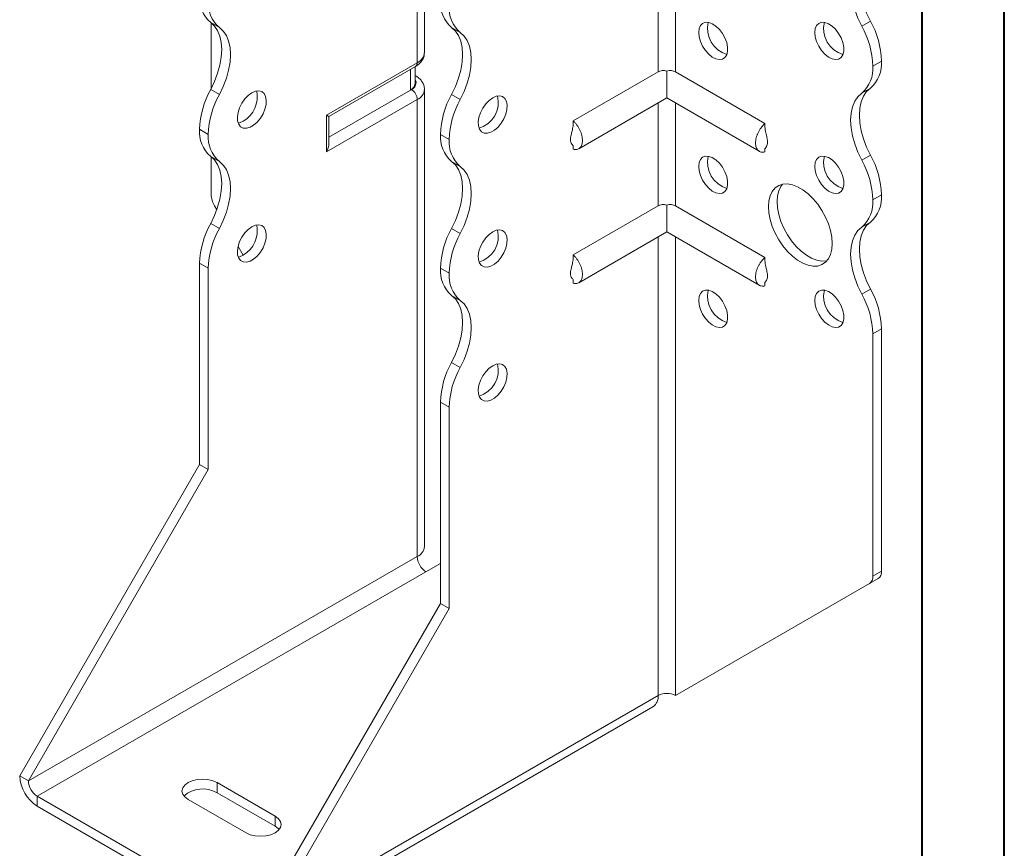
# Model space of a CAD drawing. Header units: millimetres. Extents: x 0 to 210, y 0 to 297.
# Tile 3 of 6: x 150 to 210, y 50 to 101. Entities that reach past the tile are written whole.
import ezdxf

# ---------------------------------------------------------------- set-up
doc = ezdxf.new("R2010")
doc.units = ezdxf.units.MM

msp = doc.modelspace()

# ---------------------------------------------------------------- linework, layer by layer
at = {"color": 7, "linetype": 'Continuous', "lineweight": 40}
for p, q in [((210.079, 0.215), (210.079, 297.215)), ((205.079, 5.215), (205.079, 292.215))]:
    msp.add_line(p, q, dxfattribs=at)
at = {"color": 7, "linetype": 'Continuous', "lineweight": 15}
for p, q in [((174.755, 98.95), (174.755, 104.87)), ((174.315, 98.338), (174.315, 104.257)), ((188.988, 104.05), (188.988, 97.774)), ((190.048, 97.774), (190.048, 104.05)), ((162.262, 100.484), (161.732, 100.791)), ((201.394, 100.567), (201.924, 100.873)), ((161.764, 100.767), (161.764, 96.768)), ((176.935, 100.18), (176.404, 100.486)), ((202.599, 98.442), (202.069, 98.136)), ((202.069, 98.135), (202.599, 98.441)), ((202.599, 98.442), (202.599, 98.441)), ((168.789, 95.147), (174.315, 98.338)), ((168.936, 95.063), (174.212, 98.109)), ((173.896, 96.666), (173.896, 97.926)), ((174.189, 97.075), (174.189, 98.095)), ((188.988, 97.774), (183.815, 94.788)), ((189.518, 97.828), (189.518, 96.191)), ((190.048, 97.774), (195.493, 94.631)), ((202.069, 98.136), (202.069, 98.135)), ((174.212, 97.546), (174.189, 97.559)), ((174.212, 97.546), (174.189, 97.557)), ((161.732, 96.707), (162.262, 96.401)), ((173.896, 96.666), (168.936, 93.803)), ((173.962, 96.704), (173.896, 96.666)), ((174.755, 68.84), (174.755, 96.704)), ((201.924, 96.791), (201.394, 96.485)), ((174.315, 96.092), (168.789, 92.902)), ((174.315, 68.228), (174.315, 96.092)), ((176.405, 96.403), (176.935, 96.097)), ((184.153, 93.094), (189.518, 96.191)), ((189.518, 96.191), (195.155, 92.937)), ((188.988, 95.885), (188.988, 89.609)), ((190.048, 89.609), (190.048, 95.885)), ((168.789, 92.902), (168.789, 95.147)), ((168.936, 93.395), (168.936, 95.063)), ((161.587, 93.971), (161.057, 94.277)), ((161.057, 94.276), (161.057, 94.277)), ((161.057, 94.276), (161.587, 93.97)), ((161.587, 93.97), (161.587, 93.971)), ((176.26, 93.665), (175.729, 93.971)), ((175.729, 93.971), (176.26, 93.665)), ((175.729, 93.971), (175.729, 93.971)), ((176.26, 93.665), (176.26, 93.665)), ((183.815, 93.281), (183.815, 93.06)), ((195.493, 93.119), (195.493, 92.903)), ((162.262, 92.319), (161.732, 92.625)), ((161.764, 92.602), (161.764, 90.305)), ((201.394, 92.401), (201.924, 92.707)), ((176.935, 92.014), (176.404, 92.32)), ((202.599, 90.277), (202.069, 89.971)), ((202.069, 89.97), (202.599, 90.276)), ((202.599, 90.277), (202.599, 90.276)), ((162.105, 89.377), (161.971, 89.608)), ((188.988, 89.609), (183.815, 86.623)), ((189.518, 89.663), (189.518, 88.026)), ((190.048, 89.609), (195.493, 86.466)), ((202.069, 89.971), (202.069, 89.97)), ((161.732, 88.542), (162.262, 88.236)), ((176.404, 88.237), (176.935, 87.931)), ((201.924, 88.625), (201.394, 88.319)), ((184.153, 84.928), (189.518, 88.026)), ((188.988, 87.719), (188.988, 59.757)), ((189.518, 88.026), (195.155, 84.771)), ((190.048, 59.757), (190.048, 87.719)), ((163.708, 86.6), (163.397, 87.139)), ((161.587, 85.805), (161.057, 86.112)), ((161.057, 73.842), (161.057, 86.112)), ((161.587, 73.536), (161.587, 85.805)), ((176.26, 85.501), (175.729, 85.807)), ((175.729, 85.806), (175.729, 85.807)), ((175.729, 85.806), (176.26, 85.499)), ((176.26, 85.499), (176.26, 85.501)), ((183.815, 85.116), (183.815, 84.895)), ((195.493, 84.953), (195.493, 84.737)), ((176.935, 83.849), (176.404, 84.155)), ((201.394, 84.236), (201.924, 84.542)), ((202.599, 82.112), (202.069, 81.806)), ((202.069, 81.806), (202.069, 67.037)), ((202.599, 82.112), (202.599, 67.343)), ((176.404, 80.071), (176.935, 79.765)), ((176.26, 77.335), (175.729, 77.641)), ((175.729, 65.372), (175.729, 77.641)), ((176.26, 65.066), (176.26, 77.335)), ((150.097, 54.859), (161.057, 73.842)), ((161.587, 73.536), (161.057, 73.842)), ((150.627, 54.553), (161.587, 73.536)), ((174.315, 68.228), (150.627, 54.553)), ((174.846, 67.309), (175.729, 67.819)), ((151.157, 53.634), (174.846, 67.309)), ((202.069, 67.037), (202.599, 67.343)), ((190.579, 60.064), (202.392, 66.886)), ((202.392, 66.886), (201.862, 66.58)), ((190.048, 59.757), (201.862, 66.58)), ((164.769, 46.389), (175.729, 65.372)), ((165.3, 46.083), (176.26, 65.066)), ((175.729, 65.372), (176.26, 65.066)), ((190.048, 59.757), (190.579, 60.064)), ((165.3, 46.083), (188.988, 59.757)), ((188.988, 59.757), (188.988, 59.757)), ((164.989, 45.396), (188.677, 59.071)), ((150.627, 54.553), (150.097, 54.859)), ((165.653, 52.41), (162.118, 54.451)), ((162.118, 53.838), (162.118, 54.451)), ((151.157, 53.634), (164.239, 46.082)), ((151.157, 53.634), (151.157, 53.022)), ((160.35, 53.43), (163.885, 51.389)), ((165.653, 51.797), (162.118, 53.838)), ((151.157, 53.022), (164.239, 45.47)), ((165.653, 51.797), (165.653, 52.41))]:
    msp.add_line(p, q, dxfattribs=at)
at = {"color": 7, "linetype": 'Continuous', "lineweight": 15, "flags": 128}
for points in [[(201.394, 100.567), (201.158, 101.057), (200.969, 101.556), (200.831, 102.052), (200.747, 102.537), (200.719, 102.998), (200.747, 103.427), (200.831, 103.815), (200.969, 104.152), (201.158, 104.433), (201.394, 104.65)], [(201.924, 104.956), (201.688, 104.739), (201.499, 104.458), (201.361, 104.121), (201.277, 103.734), (201.249, 103.304), (201.277, 102.843), (201.361, 102.359), (201.499, 101.862), (201.688, 101.363), (201.924, 100.873)], [(161.732, 100.791), (161.968, 100.573), (162.157, 100.293), (162.295, 99.955), (162.379, 99.568), (162.408, 99.139), (162.379, 98.677), (162.295, 98.193), (162.157, 97.696), (161.968, 97.197), (161.732, 96.707)], [(191.463, 100.176), (191.49, 100.414), (191.572, 100.605), (191.702, 100.737), (191.873, 100.801), (192.073, 100.794), (192.291, 100.717), (192.512, 100.573), (192.723, 100.372), (192.91, 100.127), (193.061, 99.853), (193.168, 99.567), (193.223, 99.288), (193.223, 99.032), (193.168, 98.816), (193.061, 98.653), (192.91, 98.554), (192.723, 98.525), (192.512, 98.568), (192.291, 98.679), (192.073, 98.853), (191.873, 99.078), (191.702, 99.339), (191.572, 99.621), (191.49, 99.906), (191.463, 100.176)], [(198.534, 100.177), (198.561, 100.415), (198.643, 100.606), (198.773, 100.737), (198.944, 100.802), (199.144, 100.795), (199.362, 100.717), (199.583, 100.574), (199.794, 100.373), (199.981, 100.128), (200.133, 99.854), (200.239, 99.568), (200.294, 99.288), (200.294, 99.033), (200.239, 98.817), (200.133, 98.654), (199.981, 98.555), (199.794, 98.526), (199.583, 98.568), (199.362, 98.68), (199.144, 98.854), (198.944, 99.078), (198.773, 99.34), (198.643, 99.622), (198.561, 99.907), (198.534, 100.177)], [(162.262, 96.401), (162.499, 96.891), (162.688, 97.39), (162.826, 97.887), (162.91, 98.371), (162.938, 98.833), (162.91, 99.262), (162.826, 99.649), (162.688, 99.987), (162.499, 100.267), (162.262, 100.484)], [(176.405, 96.403), (176.641, 96.893), (176.83, 97.391), (176.968, 97.888), (177.052, 98.373), (177.08, 98.834), (177.052, 99.263), (176.968, 99.651), (176.83, 99.988), (176.641, 100.268), (176.404, 100.486)], [(176.935, 96.097), (177.171, 96.587), (177.36, 97.085), (177.498, 97.582), (177.582, 98.066), (177.61, 98.528), (177.582, 98.957), (177.498, 99.344), (177.36, 99.682), (177.171, 99.962), (176.935, 100.18)], [(164.239, 96.501), (164.019, 96.342), (163.813, 96.129), (163.634, 95.875), (163.493, 95.597), (163.398, 95.311), (163.357, 95.035), (163.371, 94.788), (163.439, 94.584), (163.558, 94.437), (163.719, 94.355), (163.914, 94.344), (164.128, 94.404), (164.35, 94.532), (164.564, 94.719), (164.758, 94.955), (164.92, 95.223), (165.039, 95.508), (165.107, 95.791), (165.121, 96.054), (165.08, 96.281), (164.985, 96.458), (164.844, 96.574), (164.665, 96.621), (164.459, 96.596), (164.239, 96.501)], [(201.924, 96.791), (201.688, 96.574), (201.499, 96.293), (201.361, 95.956), (201.277, 95.568), (201.249, 95.139), (201.277, 94.677), (201.361, 94.193), (201.499, 93.696), (201.688, 93.197), (201.924, 92.707)], [(178.911, 96.196), (178.692, 96.038), (178.486, 95.824), (178.306, 95.571), (178.165, 95.292), (178.071, 95.006), (178.029, 94.731), (178.043, 94.483), (178.112, 94.28), (178.23, 94.132), (178.392, 94.05), (178.586, 94.039), (178.801, 94.099), (179.022, 94.227), (179.237, 94.415), (179.431, 94.65), (179.592, 94.918), (179.711, 95.203), (179.78, 95.486), (179.794, 95.749), (179.752, 95.976), (179.658, 96.154), (179.516, 96.269), (179.337, 96.316), (179.131, 96.291), (178.911, 96.196)], [(201.394, 92.401), (201.158, 92.891), (200.969, 93.39), (200.831, 93.887), (200.747, 94.371), (200.719, 94.833), (200.747, 95.262), (200.831, 95.649), (200.969, 95.987), (201.158, 96.267), (201.394, 96.485)], [(168.789, 95.147), (168.851, 95.112), (168.898, 95.085), (168.926, 95.068), (168.936, 95.063)], [(163.709, 94.766), (163.489, 94.671), (163.408, 94.653)], [(161.732, 92.625), (161.968, 92.408), (162.157, 92.127), (162.295, 91.79), (162.379, 91.403), (162.408, 90.973), (162.379, 90.512), (162.295, 90.027), (162.157, 89.53), (161.968, 89.032), (161.732, 88.542)], [(191.463, 92.011), (191.49, 92.249), (191.572, 92.439), (191.702, 92.571), (191.873, 92.636), (192.073, 92.629), (192.291, 92.551), (192.512, 92.408), (192.723, 92.207), (192.91, 91.962), (193.061, 91.688), (193.168, 91.402), (193.223, 91.122), (193.223, 90.866), (193.168, 90.65), (193.061, 90.488), (192.91, 90.389), (192.723, 90.36), (192.512, 90.402), (192.291, 90.514), (192.073, 90.688), (191.873, 90.912), (191.702, 91.174), (191.572, 91.456), (191.49, 91.741), (191.463, 92.011)], [(198.534, 92.012), (198.561, 92.249), (198.643, 92.44), (198.773, 92.572), (198.944, 92.636), (199.144, 92.63), (199.362, 92.552), (199.583, 92.408), (199.794, 92.208), (199.981, 91.962), (200.133, 91.688), (200.239, 91.403), (200.294, 91.123), (200.294, 90.867), (200.239, 90.651), (200.133, 90.489), (199.981, 90.39), (199.794, 90.361), (199.583, 90.403), (199.362, 90.515), (199.144, 90.688), (198.944, 90.913), (198.773, 91.175), (198.643, 91.457), (198.561, 91.742), (198.534, 92.012)], [(162.262, 88.236), (162.499, 88.726), (162.688, 89.224), (162.826, 89.721), (162.91, 90.206), (162.938, 90.667), (162.91, 91.096), (162.826, 91.484), (162.688, 91.821), (162.499, 92.102), (162.262, 92.319)], [(176.404, 88.237), (176.641, 88.727), (176.83, 89.226), (176.968, 89.722), (177.052, 90.207), (177.08, 90.669), (177.052, 91.098), (176.968, 91.485), (176.83, 91.823), (176.641, 92.103), (176.404, 92.32)], [(176.935, 87.931), (177.171, 88.421), (177.36, 88.919), (177.498, 89.416), (177.582, 89.901), (177.61, 90.362), (177.582, 90.792), (177.498, 91.179), (177.36, 91.516), (177.171, 91.797), (176.935, 92.014)], [(195.705, 89.562), (195.732, 89.916), (195.811, 90.23), (195.94, 90.495), (196.115, 90.704), (196.333, 90.851), (196.586, 90.933), (196.869, 90.946), (197.172, 90.891), (197.489, 90.77), (197.81, 90.584), (198.127, 90.34), (198.431, 90.045), (198.713, 89.705), (198.967, 89.331), (199.184, 88.932), (199.36, 88.521), (199.489, 88.106), (199.568, 87.701), (199.594, 87.317), (199.568, 86.962), (199.489, 86.648), (199.36, 86.383), (199.184, 86.174), (198.967, 86.027), (198.713, 85.945), (198.431, 85.932), (198.127, 85.987), (197.81, 86.109), (197.489, 86.294), (197.172, 86.538), (196.869, 86.834), (196.586, 87.173), (196.333, 87.547), (196.115, 87.946), (195.94, 88.358), (195.811, 88.772), (195.732, 89.177), (195.705, 89.562)], [(196.566, 90.929), (196.47, 90.801), (196.341, 90.536), (196.262, 90.222), (196.236, 89.868), (196.262, 89.483), (196.341, 89.078), (196.47, 88.664), (196.646, 88.252), (196.863, 87.853), (197.116, 87.479), (197.399, 87.14), (197.703, 86.844), (198.019, 86.6), (198.341, 86.415), (198.657, 86.293), (198.961, 86.238), (199.244, 86.251), (199.264, 86.255)], [(164.239, 88.336), (164.019, 88.177), (163.813, 87.964), (163.634, 87.71), (163.493, 87.431), (163.398, 87.145), (163.357, 86.87), (163.371, 86.623), (163.439, 86.419), (163.558, 86.271), (163.719, 86.19), (163.914, 86.178), (164.128, 86.239), (164.35, 86.367), (164.564, 86.554), (164.758, 86.789), (164.92, 87.058), (165.039, 87.342), (165.107, 87.625), (165.121, 87.889), (165.08, 88.116), (164.985, 88.293), (164.844, 88.409), (164.665, 88.455), (164.459, 88.431), (164.239, 88.336)], [(201.394, 84.236), (201.158, 84.726), (200.969, 85.225), (200.831, 85.721), (200.747, 86.206), (200.719, 86.667), (200.747, 87.097), (200.831, 87.484), (200.969, 87.822), (201.158, 88.102), (201.394, 88.319)], [(201.924, 88.625), (201.688, 88.408), (201.499, 88.128), (201.361, 87.79), (201.277, 87.403), (201.249, 86.974), (201.277, 86.512), (201.361, 86.028), (201.499, 85.531), (201.688, 85.032), (201.924, 84.542)], [(178.911, 88.031), (178.692, 87.872), (178.486, 87.659), (178.306, 87.405), (178.165, 87.126), (178.071, 86.841), (178.029, 86.565), (178.043, 86.318), (178.112, 86.114), (178.23, 85.967), (178.392, 85.885), (178.586, 85.874), (178.801, 85.934), (179.022, 86.062), (179.237, 86.249), (179.431, 86.485), (179.592, 86.753), (179.711, 87.038), (179.78, 87.32), (179.794, 87.584), (179.752, 87.811), (179.658, 87.988), (179.516, 88.104), (179.337, 88.151), (179.131, 88.126), (178.911, 88.031)], [(163.709, 86.601), (163.489, 86.506), (163.408, 86.488)], [(176.404, 80.071), (176.641, 80.561), (176.83, 81.06), (176.968, 81.557), (177.052, 82.041), (177.08, 82.503), (177.052, 82.932), (176.968, 83.32), (176.83, 83.657), (176.641, 83.938), (176.404, 84.155)], [(191.463, 83.845), (191.49, 84.083), (191.572, 84.274), (191.702, 84.406), (191.873, 84.47), (192.073, 84.464), (192.291, 84.386), (192.512, 84.242), (192.723, 84.042), (192.91, 83.796), (193.061, 83.522), (193.168, 83.237), (193.223, 82.957), (193.223, 82.701), (193.168, 82.485), (193.061, 82.322), (192.91, 82.224), (192.723, 82.194), (192.512, 82.237), (192.291, 82.349), (192.073, 82.522), (191.873, 82.747), (191.702, 83.008), (191.572, 83.291), (191.49, 83.576), (191.463, 83.845)], [(198.534, 83.846), (198.561, 84.084), (198.643, 84.275), (198.773, 84.407), (198.944, 84.471), (199.144, 84.464), (199.362, 84.387), (199.583, 84.243), (199.794, 84.042), (199.981, 83.797), (200.133, 83.523), (200.239, 83.237), (200.294, 82.958), (200.294, 82.702), (200.239, 82.486), (200.133, 82.323), (199.981, 82.224), (199.794, 82.195), (199.583, 82.238), (199.362, 82.349), (199.144, 82.523), (198.944, 82.748), (198.773, 83.009), (198.643, 83.291), (198.561, 83.576), (198.534, 83.846)], [(176.935, 79.765), (177.171, 80.255), (177.36, 80.754), (177.498, 81.251), (177.582, 81.735), (177.61, 82.197), (177.582, 82.626), (177.498, 83.014), (177.36, 83.351), (177.171, 83.631), (176.935, 83.849)], [(178.911, 79.866), (178.692, 79.707), (178.486, 79.494), (178.306, 79.24), (178.165, 78.961), (178.071, 78.675), (178.029, 78.4), (178.043, 78.153), (178.112, 77.949), (178.23, 77.801), (178.392, 77.719), (178.586, 77.708), (178.801, 77.768), (179.022, 77.896), (179.237, 78.084), (179.431, 78.319), (179.592, 78.588), (179.711, 78.872), (179.78, 79.155), (179.794, 79.418), (179.752, 79.646), (179.658, 79.823), (179.516, 79.938), (179.337, 79.985), (179.131, 79.96), (178.911, 79.866)], [(162.118, 54.451), (161.859, 54.565), (161.557, 54.637), (161.234, 54.662), (160.91, 54.637), (160.609, 54.565), (160.35, 54.451), (160.151, 54.301), (160.026, 54.127), (159.984, 53.94), (160.026, 53.754), (160.151, 53.58), (160.35, 53.43)], [(163.885, 51.389), (164.144, 51.274), (164.446, 51.202), (164.769, 51.178), (165.093, 51.202), (165.394, 51.274), (165.653, 51.389), (165.852, 51.539), (165.977, 51.713), (166.019, 51.899), (165.977, 52.086), (165.852, 52.26), (165.653, 52.41)], [(165.901, 51.593), (165.852, 51.648), (165.653, 51.797)]]:
    msp.add_lwpolyline(points, dxfattribs=at)
at = {"color": 7, "linetype": 'Continuous', "lineweight": 15}
for centre, radius, start, end in [((163.009, 102.276), 1.959, 175.16254, 229.32327), ((163.539, 101.97), 1.959, 175.16254, 229.32327), ((177.681, 101.971), 1.959, 175.16254, 229.32327), ((178.211, 101.665), 1.959, 175.16254, 229.32327), ((193.652, 100.42), 1.65, 166.69046, 253.30416), ((200.723, 100.42), 1.65, 166.69046, 253.30416), ((197.29, 98.277), 5.312, 1.78232, 29.26309), ((196.76, 97.971), 5.312, 1.78232, 29.26309), ((174.004, 99.025), 0.754, 294.37466, 354.3052), ((200.648, 98.276), 1.959, 310.67673, 4.83746), ((174.07, 98.311), 0.246, 305.01333, 6.29885), ((200.117, 97.97), 1.959, 310.67673, 4.83746), ((173.812, 97.109), 0.431, 290.26685, 29.20572), ((166.363, 94.112), 5.308, 150.73258, 178.21727), ((162.824, 96.275), 1.749, 300.39229, 11.17657), ((173.688, 97.124), 0.503, 294.37466, 354.3052), ((173.548, 96.057), 0.768, 2.60548, 57.39452), ((174.019, 96.768), 0.738, 293.67576, 355.21169), ((166.893, 93.806), 5.308, 150.73258, 178.21727), ((181.039, 93.806), 5.312, 150.73691, 178.21768), ((181.569, 93.5), 5.312, 150.73691, 178.21768), ((177.606, 95.929), 1.65, 286.69605, 13.30932), ((163.009, 94.111), 1.959, 175.16254, 229.32327), ((163.539, 93.804), 1.959, 175.16254, 229.32327), ((177.681, 93.806), 1.959, 175.16254, 229.32327), ((178.211, 93.5), 1.959, 175.16254, 229.32327), ((193.652, 92.254), 1.65, 166.69046, 253.30416), ((200.723, 92.255), 1.65, 166.69046, 253.30416), ((196.763, 89.806), 5.308, 1.78273, 29.26742), ((197.294, 90.112), 5.308, 1.78273, 29.26742), ((163.206, 90.354), 1.443, 181.9565, 211.14373), ((200.648, 90.111), 1.959, 310.67673, 4.83746), ((200.117, 89.805), 1.959, 310.67673, 4.83746), ((166.363, 85.947), 5.308, 150.73258, 178.21727), ((166.893, 85.64), 5.308, 150.73258, 178.21727), ((162.824, 88.11), 1.749, 300.39229, 11.17657), ((181.035, 85.642), 5.308, 150.73258, 178.21727), ((181.566, 85.336), 5.308, 150.73258, 178.21727), ((177.606, 87.764), 1.65, 286.69605, 13.30932), ((177.681, 85.64), 1.959, 175.16254, 229.32327), ((178.211, 85.334), 1.959, 175.16254, 229.32327), ((193.652, 84.089), 1.65, 166.69046, 253.30416), ((200.723, 84.089), 1.65, 166.69046, 253.30416), ((196.763, 81.641), 5.308, 1.78273, 29.26742), ((197.294, 81.947), 5.308, 1.78273, 29.26742), ((181.035, 77.476), 5.308, 150.73258, 178.21727), ((177.606, 79.598), 1.65, 286.69605, 13.30932), ((181.566, 77.17), 5.308, 150.73258, 178.21727), ((174.004, 68.915), 0.754, 294.37466, 354.3052), ((175.467, 68.28), 1.153, 182.60548, 237.39452), ((202.099, 67.294), 0.503, 305.69804, 5.62038), ((201.568, 66.988), 0.503, 305.69804, 5.62038), ((188.253, 59.676), 0.739, 305.01333, 6.29885), ((189.518, 58.734), 1.153, 62.60967, 117.39033), ((152.4, 54.964), 2.305, 182.60548, 237.39452), ((151.779, 54.605), 1.153, 182.60548, 237.39452), ((161.252, 52.333), 1.737, 60.10075, 131.45976)]:
    msp.add_arc(centre, radius, start, end, dxfattribs=at)
msp.add_ellipse((168.436, 93.106), major_axis=(0.354, 0.612), ratio=0.577335, start_param=4.71243, end_param=5.497828, dxfattribs=at)
for points, knots in [([(174.212, 98.109), (174.26, 98.139), (174.382, 98.215), (174.543, 98.368), (174.673, 98.569), (174.747, 98.767), (174.746, 98.895), (174.746, 98.948)], [0, 0, 0, 0, 0.158505, 0.401909, 0.630137, 0.849566, 1, 1, 1, 1]), ([(189.518, 97.828), (189.472, 97.843), (189.423, 97.852), (189.328, 97.86), (189.281, 97.859), (189.143, 97.843), (189.059, 97.815), (188.988, 97.774)], [0, 0, 0, 0, 0.25, 0.25, 0.5, 0.5, 1, 1, 1, 1]), ([(190.048, 97.774), (190.013, 97.794), (189.974, 97.812), (189.891, 97.839), (189.847, 97.848), (189.71, 97.865), (189.612, 97.858), (189.518, 97.828)], [0, 0, 0, 0, 0.25, 0.25, 0.5, 0.5, 1, 1, 1, 1]), ([(174.746, 96.707), (174.748, 96.736), (174.757, 96.843), (174.7, 97.023), (174.589, 97.227), (174.425, 97.407), (174.284, 97.498), (174.212, 97.546)], [0, 0, 0, 0, 0.082762, 0.308686, 0.530035, 0.757655, 1, 1, 1, 1]), ([(183.815, 93.06), (183.855, 93.049), (183.895, 93.044), (183.972, 93.041), (184.009, 93.044), (184.078, 93.059), (184.11, 93.071), (184.17, 93.103), (184.199, 93.123), (184.249, 93.171), (184.272, 93.199), (184.311, 93.262), (184.327, 93.297), (184.354, 93.374), (184.364, 93.415), (184.377, 93.502), (184.381, 93.549), (184.381, 93.646), (184.377, 93.696), (184.364, 93.799), (184.354, 93.852), (184.314, 94.013), (184.275, 94.122), (184.173, 94.336), (184.113, 94.437), (184.008, 94.581), (183.972, 94.626), (183.895, 94.711), (183.855, 94.751), (183.815, 94.788)], [0, 0, 0, 0, 0.0625, 0.0625, 0.125, 0.125, 0.1875, 0.1875, 0.25, 0.25, 0.3125, 0.3125, 0.375, 0.375, 0.4375, 0.4375, 0.5, 0.5, 0.5625, 0.5625, 0.625, 0.625, 0.75, 0.75, 0.875, 0.875, 0.9375, 0.9375, 1, 1, 1, 1]), ([(183.815, 94.584), (183.802, 94.467), (183.779, 94.268), (183.709, 94.029), (183.669, 93.85), (183.646, 93.698), (183.651, 93.567), (183.675, 93.479), (183.713, 93.398), (183.78, 93.335), (183.803, 93.288), (183.815, 93.264)], [0, 0, 0, 0, 0.183845, 0.312711, 0.387766, 0.468607, 0.561014, 0.614242, 0.675479, 0.825899, 1, 1, 1, 1]), ([(195.493, 94.631), (195.453, 94.594), (195.413, 94.554), (195.337, 94.469), (195.3, 94.424), (195.231, 94.329), (195.199, 94.28), (195.138, 94.178), (195.11, 94.125), (195.059, 94.019), (195.037, 93.965), (194.998, 93.858), (194.981, 93.803), (194.954, 93.696), (194.944, 93.643), (194.931, 93.54), (194.927, 93.489), (194.927, 93.344), (194.941, 93.255), (194.994, 93.102), (195.033, 93.039), (195.135, 92.942), (195.195, 92.91), (195.299, 92.887), (195.336, 92.884), (195.413, 92.887), (195.453, 92.892), (195.493, 92.903)], [0, 0, 0, 0, 0.0625, 0.0625, 0.125, 0.125, 0.1875, 0.1875, 0.25, 0.25, 0.3125, 0.3125, 0.375, 0.375, 0.4375, 0.4375, 0.5, 0.5, 0.625, 0.625, 0.75, 0.75, 0.875, 0.875, 0.9375, 0.9375, 1, 1, 1, 1]), ([(195.498, 93.109), (195.501, 93.109), (195.507, 93.109), (195.556, 93.169), (195.617, 93.274), (195.658, 93.402), (195.661, 93.574), (195.618, 93.8), (195.534, 94.081), (195.508, 94.305), (195.493, 94.427)], [0, 0, 0, 0, 0.082719, 0.205131, 0.329338, 0.43478, 0.526561, 0.636523, 0.801685, 1, 1, 1, 1]), ([(189.518, 89.663), (189.472, 89.677), (189.423, 89.687), (189.328, 89.695), (189.281, 89.694), (189.143, 89.678), (189.059, 89.65), (188.988, 89.609)], [0, 0, 0, 0, 0.25, 0.25, 0.5, 0.5, 1, 1, 1, 1]), ([(190.048, 89.609), (190.013, 89.629), (189.974, 89.646), (189.891, 89.673), (189.847, 89.683), (189.71, 89.699), (189.612, 89.692), (189.518, 89.663)], [0, 0, 0, 0, 0.25, 0.25, 0.5, 0.5, 1, 1, 1, 1]), ([(183.815, 86.419), (183.802, 86.302), (183.779, 86.103), (183.709, 85.863), (183.669, 85.685), (183.646, 85.533), (183.651, 85.402), (183.675, 85.313), (183.713, 85.233), (183.78, 85.169), (183.803, 85.123), (183.815, 85.098)], [0, 0, 0, 0, 0.183845, 0.312711, 0.387766, 0.468607, 0.561014, 0.614242, 0.675479, 0.825899, 1, 1, 1, 1]), ([(183.815, 84.895), (183.855, 84.884), (183.895, 84.878), (183.972, 84.876), (184.009, 84.879), (184.078, 84.894), (184.11, 84.905), (184.17, 84.937), (184.199, 84.958), (184.249, 85.006), (184.272, 85.033), (184.311, 85.096), (184.327, 85.132), (184.354, 85.208), (184.364, 85.249), (184.377, 85.337), (184.381, 85.384), (184.381, 85.48), (184.377, 85.53), (184.364, 85.633), (184.354, 85.687), (184.314, 85.848), (184.275, 85.956), (184.173, 86.17), (184.113, 86.272), (184.008, 86.415), (183.972, 86.461), (183.895, 86.546), (183.855, 86.586), (183.815, 86.623)], [0, 0, 0, 0, 0.0625, 0.0625, 0.125, 0.125, 0.1875, 0.1875, 0.25, 0.25, 0.3125, 0.3125, 0.375, 0.375, 0.4375, 0.4375, 0.5, 0.5, 0.5625, 0.5625, 0.625, 0.625, 0.75, 0.75, 0.875, 0.875, 0.9375, 0.9375, 1, 1, 1, 1]), ([(195.493, 86.466), (195.453, 86.428), (195.413, 86.389), (195.337, 86.304), (195.3, 86.258), (195.231, 86.164), (195.199, 86.115), (195.138, 86.013), (195.11, 85.96), (195.059, 85.854), (195.037, 85.8), (194.998, 85.692), (194.981, 85.637), (194.954, 85.53), (194.944, 85.478), (194.931, 85.375), (194.927, 85.324), (194.927, 85.178), (194.941, 85.09), (194.994, 84.937), (195.033, 84.873), (195.135, 84.776), (195.195, 84.744), (195.299, 84.722), (195.336, 84.719), (195.413, 84.721), (195.453, 84.727), (195.493, 84.737)], [0, 0, 0, 0, 0.0625, 0.0625, 0.125, 0.125, 0.1875, 0.1875, 0.25, 0.25, 0.3125, 0.3125, 0.375, 0.375, 0.4375, 0.4375, 0.5, 0.5, 0.625, 0.625, 0.75, 0.75, 0.875, 0.875, 0.9375, 0.9375, 1, 1, 1, 1]), ([(195.498, 84.944), (195.501, 84.944), (195.507, 84.944), (195.556, 85.004), (195.617, 85.109), (195.658, 85.237), (195.661, 85.408), (195.618, 85.634), (195.534, 85.916), (195.508, 86.14), (195.493, 86.262)], [0, 0, 0, 0, 0.0827188, 0.2051315, 0.3293385, 0.4347802, 0.5265606, 0.6365233, 0.8016854, 1, 1, 1, 1])]:
    msp.add_open_spline(points, degree=3, knots=knots, dxfattribs=at)
for points in [[(183.815, 94.788), (183.815, 94.72), (183.815, 94.652), (183.815, 94.584)], [(195.493, 94.631), (195.493, 94.563), (195.493, 94.495), (195.493, 94.427)], [(183.815, 86.623), (183.815, 86.555), (183.815, 86.487), (183.815, 86.419)], [(195.493, 86.466), (195.493, 86.398), (195.493, 86.33), (195.493, 86.262)]]:
    msp.add_open_spline(points, degree=3, dxfattribs=at)

doc.saveas('drawing.dxf')
